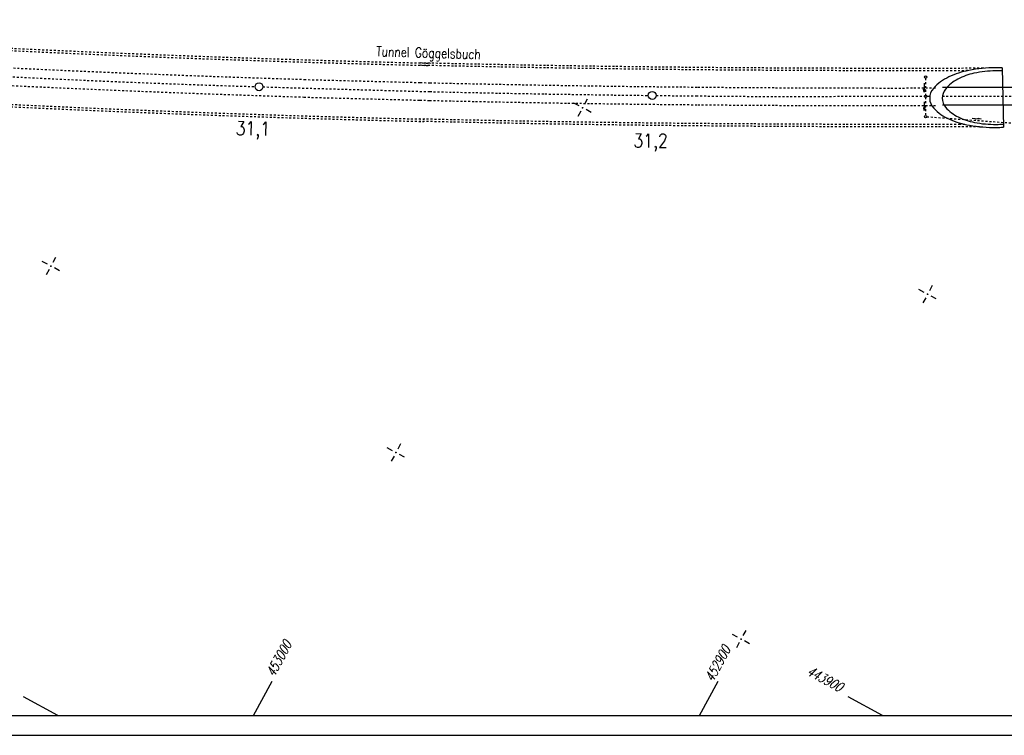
# Model space of a CAD drawing. Extents: x 0 to 1135, y 0 to 420.
# Tile 11 of 35: x 450 to 701, y 0 to 183. Entities that reach past the tile are written whole.
import ezdxf

# ---------------------------------------------------------------- set-up
doc = ezdxf.new("R2010")
doc.units = 0
doc.header["$LTSCALE"] = 2
doc.header["$MEASUREMENT"] = 0
for name, pattern in [('ACAD_ISO03W100', [0.5, 0.25, -0.25]), ('ACAD_ISO05W100', [0.5, 0.25, -0.25]), ('AUSGEZOGEN', [0])]:
    doc.linetypes.add(name, pattern=pattern)
doc.layers.get('0').update_dxf_attribs({"linetype": 'AUSGEZOGEN'})
for name, color, linetype in [('Bahnachse', 7, 'CONTINUOUS'), ('Gleisachsen', 7, 'CONTINUOUS'), ('NETZ', 250, 'CONTINUOUS'), ('RAHMEN', 250, 'AUSGEZOGEN'), ('Tiefenentwaesserung_und_Sammell', 15, 'CONTINUOUS'), ('TUNNEL', 15, 'CONTINUOUS')]:
    doc.layers.add(name, color=color, linetype=linetype)
doc.styles.add('ROMANS', font='romans.shx', dxfattribs={"width": 0.8})

# ---------------------------------------------------------------- blocks, each defined once
blk = doc.blocks.new('IKR')
at = {"color": 0}
for p, q in [((-2.5, 0), (-1, 0)), ((0, 1), (0, 2.5)), ((1, 0), (2.5, 0)), ((0, -2.5), (0, -1))]:
    blk.add_line(p, q, dxfattribs=at)
blk.add_circle((0, 0), 0.05, dxfattribs=at)
blk.add_point((0, 0), dxfattribs=at)

msp = doc.modelspace()

# ---------------------------------------------------------------- linework, layer by layer
at = {"layer": 'Bahnachse', "linetype": 'ACAD_ISO05W100'}
for p, q in [((511.57, 165.39), (551.6, 164.25)), ((551.6, 164.25), (554.48, 164.18)), ((554.08, 164.19), (559.95, 164.05)), ((559.95, 164.05), (565.83, 163.93)), ((565.83, 163.93), (571.71, 163.81)), ((571.71, 163.81), (578.66, 163.68)), ((578.66, 163.68), (583.46, 163.59)), ((583.46, 163.59), (589.34, 163.5)), ((589.34, 163.5), (595.22, 163.41)), ((595.22, 163.41), (601.09, 163.32)), ((601.09, 163.32), (606.97, 163.25)), ((606.97, 163.25), (609.79, 163.22)), ((611.79, 163.19), (612.85, 163.18)), ((612.85, 163.18), (618.73, 163.12)), ((618.73, 163.12), (622.01, 163.09))]:
    msp.add_line(p, q, dxfattribs=at)
at = {"layer": 'Bahnachse', "linetype": 'Continuous'}
msp.add_line((554.08, 164.19), (554.08, 164.19), dxfattribs=at)
at = {"layer": 'Bahnachse', "linetype": 'ACAD_ISO05W100'}
msp.add_lwpolyline([(442.82, 168.21, 0.005292), (509.57, 165.46)], format="xyb", dxfattribs=at)
for points in [[(622.01, 163.09), (638, 162.95), (681.56, 163.02)], [(684.76, 163.03), (709.54, 163.07)]]:
    msp.add_lwpolyline(points, dxfattribs=at)
at = {"layer": 'Bahnachse', "linetype": 'Continuous'}
for centre in [(510.57, 165.42), (610.79, 163.21)]:
    msp.add_circle(centre, 1, dxfattribs=at)
at = {"layer": 'Gleisachsen', "linetype": 'ACAD_ISO03W100'}
for p, q in [((522.12, 167.27), (551.66, 166.5)), ((551.66, 166.5), (554.13, 166.44)), ((554.13, 166.44), (560, 166.3)), ((560, 166.3), (565.88, 166.18)), ((565.88, 166.18), (571.75, 166.06)), ((571.75, 166.06), (577.63, 165.95)), ((577.62, 165.95), (583.5, 165.84)), ((583.5, 165.84), (589.38, 165.75)), ((589.37, 165.75), (595.25, 165.66)), ((595.25, 165.66), (601.13, 165.57)), ((601.12, 165.57), (607, 165.5)), ((607, 165.5), (612.88, 165.43)), ((612.87, 165.43), (618.75, 165.37)), ((618.75, 165.37), (622.44, 165.34)), ((622.44, 165.32), (636.38, 165.23)), ((636.38, 165.23), (642.26, 165.19)), ((642.25, 165.19), (648.13, 165.16)), ((648.13, 165.16), (654.01, 165.14)), ((654, 165.14), (659.88, 165.12)), ((659.88, 165.12), (665.76, 165.11)), ((665.76, 165.11), (671.64, 165.1)), ((671.63, 165.1), (677.51, 165.11)), ((677.51, 165.11), (683.39, 165.11)), ((521.98, 162.77), (551.54, 162)), ((551.54, 162), (554.02, 161.94)), ((554.02, 161.94), (559.9, 161.8)), ((559.9, 161.8), (565.78, 161.68)), ((565.78, 161.68), (571.66, 161.56)), ((571.66, 161.56), (577.54, 161.45)), ((577.54, 161.45), (583.42, 161.34)), ((583.42, 161.34), (589.3, 161.25)), ((589.31, 161.25), (595.18, 161.16)), ((595.19, 161.16), (601.06, 161.07)), ((601.07, 161.07), (606.94, 161)), ((606.95, 161), (612.82, 160.93)), ((612.83, 160.93), (618.71, 160.87)), ((618.71, 160.87), (622.4, 160.84)), ((622.4, 160.82), (636.35, 160.73)), ((636.35, 160.73), (642.23, 160.69)), ((642.23, 160.69), (648.11, 160.66)), ((648.11, 160.66), (653.99, 160.64)), ((653.99, 160.64), (659.87, 160.62)), ((659.87, 160.62), (665.75, 160.61)), ((665.75, 160.61), (671.63, 160.6)), ((671.63, 160.6), (677.51, 160.61)), ((677.51, 160.61), (683.39, 160.61))]:
    msp.add_line(p, q, dxfattribs=at)
at = {"layer": 'Gleisachsen', "linetype": 'Continuous'}
for p, q in [((684.76, 165.28), (721.73, 165.34)), ((684.76, 160.78), (721.74, 160.84))]:
    msp.add_line(p, q, dxfattribs=at)
at = {"layer": 'Gleisachsen', "linetype": 'ACAD_ISO03W100'}
for radius, start in [(4397.75, 267.20488), (4402.25, 267.20407)]:
    msp.add_arc((657.42, 4562.97), radius, start, 268.23703, dxfattribs=at)
at = {"layer": 'NETZ'}
for p, q in [((509.19, 5.02), (513.95, 13.82)), ((622.88, 5.02), (627.63, 13.82)), ((459.31, 5.02), (450.51, 9.78)), ((669.53, 5.02), (660.74, 9.78))]:
    msp.add_line(p, q, dxfattribs=at)
at = {"layer": 'RAHMEN'}
msp.add_line((0, 0), (950, 0), dxfattribs=at)
at = {"layer": 'RAHMEN', "const_width": 0.35}
msp.add_lwpolyline([(25, 5), (1130, 5), (1130, 415), (25, 415), (25, 5)], dxfattribs=at)
at = {"layer": 'Tiefenentwaesserung_und_Sammell', "linetype": 'ACAD_ISO03W100'}
for p, q in [((680.48, 167.61), (680.48, 163.32)), ((680.48, 162.72), (680.49, 158.11)), ((680.79, 157.79), (702.4, 156.18))]:
    msp.add_line(p, q, dxfattribs=at)
at = {"layer": 'Tiefenentwaesserung_und_Sammell', "linetype": 'Continuous'}
for points in [[(680.13, 166.3), (680.14, 164.8), (680.29, 164.8), (680.15, 164.05), (679.99, 164.8), (680.14, 164.8)], [(680.14, 161.61), (680.15, 160.11), (680.3, 160.11), (680.16, 159.36), (680, 160.11), (680.15, 160.11)], [(692.37, 157.4), (693.87, 157.28), (693.88, 157.43), (694.61, 157.22), (693.85, 157.13), (693.87, 157.28)]]:
    msp.add_lwpolyline(points, dxfattribs=at)
for centre in [(680.47, 167.91), (680.48, 163.02), (680.49, 157.81)]:
    msp.add_circle(centre, 0.3, dxfattribs=at)
at = {"layer": 'TUNNEL', "linetype": 'Continuous'}
msp.add_line((700.03, 170.27), (700.3, 155.1), dxfattribs=at)
at = {"layer": 'TUNNEL', "linetype": 'ACAD_ISO03W100'}
for points in [[(554.23, 170.84, -0.00632), (443.24, 174.85)], [(554.25, 171.44, -0.00632), (443.28, 175.45)], [(552.56, 157.17, -0.006255), (442.38, 161.17)], [(552.55, 156.57, -0.006255), (442.35, 160.57)]]:
    msp.add_lwpolyline(points, format="xyb", dxfattribs=at)
for points in [[(691.23, 169.53), (689.25, 169.52), (683.38, 169.51), (677.51, 169.51), (671.64, 169.5), (665.77, 169.51), (659.89, 169.52), (654.02, 169.54), (648.15, 169.56), (642.28, 169.59), (636.41, 169.63), (630.54, 169.67), (624.67, 169.71), (618.8, 169.77), (612.93, 169.83), (607.06, 169.9), (601.19, 169.97), (595.32, 170.06), (589.45, 170.15), (583.58, 170.24), (577.71, 170.35), (571.84, 170.46), (565.97, 170.58), (560.1, 170.7), (551.77, 170.89)], [(695.37, 170.14), (695.12, 170.14), (689.25, 170.12), (683.38, 170.11), (677.51, 170.11), (671.64, 170.1), (665.77, 170.11), (659.89, 170.12), (654.02, 170.14), (648.15, 170.16), (642.28, 170.19), (636.41, 170.23), (630.54, 170.27), (624.67, 170.31), (618.8, 170.37), (612.93, 170.43), (607.06, 170.5), (601.19, 170.57), (595.32, 170.66), (589.46, 170.75), (583.59, 170.84), (577.72, 170.95), (571.85, 171.06), (565.98, 171.17), (560.11, 171.3), (551.78, 171.49)], [(694.21, 155.24), (689.29, 155.22), (683.4, 155.21), (677.51, 155.21), (671.63, 155.2), (665.74, 155.21), (659.86, 155.22), (653.97, 155.24), (648.08, 155.26), (642.2, 155.29), (636.31, 155.33), (630.42, 155.37), (624.54, 155.42), (618.65, 155.47), (612.76, 155.53), (606.88, 155.6), (600.99, 155.68), (595.1, 155.76), (589.22, 155.85), (583.33, 155.94), (577.44, 156.05), (571.56, 156.16), (565.67, 156.28), (559.78, 156.4), (551.4, 156.6)], [(690.51, 155.83), (689.28, 155.82), (683.4, 155.81), (677.51, 155.81), (671.63, 155.8), (665.74, 155.81), (659.86, 155.82), (653.97, 155.84), (648.09, 155.86), (642.2, 155.89), (636.32, 155.93), (630.43, 155.97), (624.54, 156.02), (618.66, 156.07), (612.77, 156.13), (606.89, 156.2), (601, 156.28), (595.11, 156.36), (589.23, 156.45), (583.34, 156.54), (577.45, 156.65), (571.57, 156.76), (565.68, 156.88), (559.79, 157), (551.41, 157.2)]]:
    msp.add_lwpolyline(points, dxfattribs=at)
at = {"layer": 'TUNNEL', "linetype": 'Continuous'}
for points in [[(700.03, 170.27, 0.011256), (698.34, 170.29, 0.046246), (691.49, 169.58, 0.059868), (686.42, 167.93, 0.101426), (682.49, 165.02, 0.18777), (681.53, 162.48, 0.18777), (682.54, 159.97, 0.101426), (686.54, 157.14, 0.059868), (691.64, 155.6, 0.046246), (698.51, 155.04, 0.011985), (700.3, 155.1)], [(700.03, 169.46, 0.015358), (698.35, 169.49, 0.050998), (692.82, 168.87, 0.064845), (688.69, 167.38, 0.104156), (685.54, 164.83, 0.174963), (684.73, 162.51, 0.174963), (685.59, 160.2, 0.104156), (688.79, 157.72, 0.064845), (692.96, 156.33, 0.050998), (698.5, 155.82, 0.01636), (700.29, 155.9)]]:
    msp.add_lwpolyline(points, format="xyb", dxfattribs=at)

# ---------------------------------------------------------------- block references
at = {"layer": 'NETZ', "rotation": 151.5965}
for p in [(593.04, 160.07), (457.51, 119.68), (681, 112.5), (545.47, 72.11), (633.43, 24.54)]:
    msp.add_blockref('IKR', p, dxfattribs=at)

# ---------------------------------------------------------------- texts
at = {"layer": 'Bahnachse', "linetype": 'Continuous', "style": 'ROMANS', "width": 0.8334}
for s, rotation, oblique, p in [('31,1', 358.9332, 0, (504.61, 153.12)), ('31,2', 359.9332, 360, (606.01, 149.96))]:
    msp.add_text(s, height=3.5, rotation=rotation, dxfattribs=dict(at, oblique=oblique)).set_placement(p)
at = {"layer": 'NETZ', "style": 'ROMANS', "oblique": 16.6, "width": 0.75}
for s, rotation, p in [('453000', 61.5965, (514.42, 14.7)), ('452900', 61.5965, (626.27, 13.4)), ('443900', 331.5965, (649.96, 15.6))]:
    msp.add_text(s, height=2.5, rotation=rotation, dxfattribs=at).set_placement(p)
at = {"layer": 'TUNNEL', "linetype": 'Continuous', "style": 'ROMANS', "oblique": 0, "width": 0.8}
msp.add_text('Tunnel Göggelsbuch', height=2.5, rotation=358.3654, dxfattribs=at).set_placement((540.41, 173.22))

doc.saveas('drawing.dxf')
